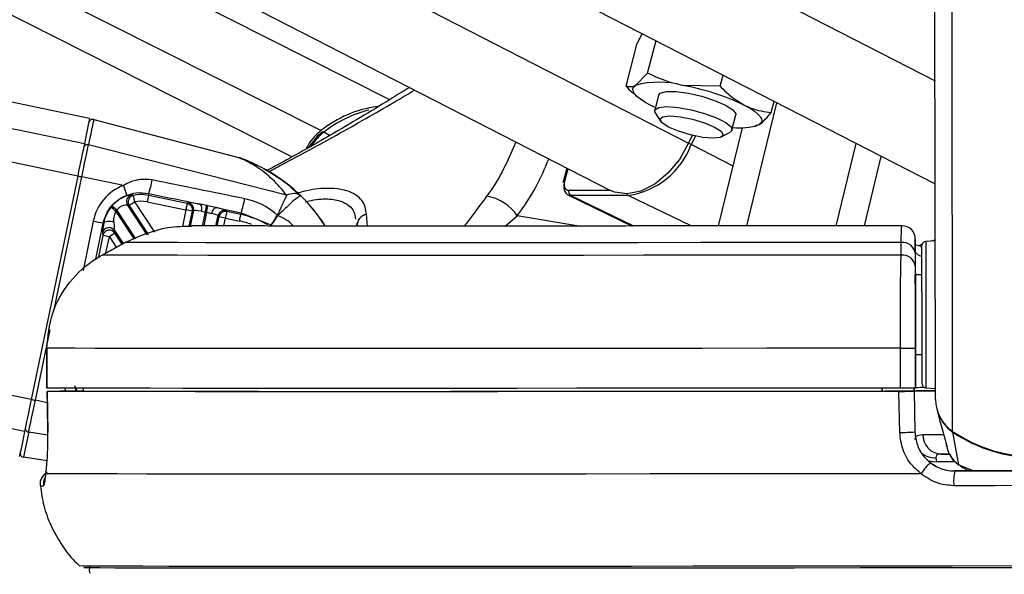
# Paper-space layout 'In-Ground Anchor' of a CAD drawing. Header units: millimetres. Extents: x 1591 to 17407, y 414 to 16227.
# Tile 15 of 67: x 6160 to 6308, y 5708 to 5791. Entities that reach past the tile are written whole.
import ezdxf

# ---------------------------------------------------------------- set-up
doc = ezdxf.new("R2010")
doc.units = ezdxf.units.MM
doc.layers.add('COMPONENT_GEOMETRY', color=7, linetype='Continuous')
doc.styles.add('SLDTEXTSTYLE1', font='TXT', dxfattribs={"width": 0.75})
doc.dimstyles.new('SLDDIMSTYLE0', dxfattribs={"dimtxt": 100, "dimasz": 6.604, "dimexe": 0, "dimexo": 0.0625, "dimgap": 25, "dimtad": 0, "dimtih": 1, "dimtoh": 1, "dimdec": 0, "dimlfac": 0.5, "dimrnd": 1e-09, "dimzin": 12, "dimdsep": 46, "dimtxsty": 'SLDTEXTSTYLE1', "dimsah": 1, "dimcen": 0.09, "dimadec": 0, "dimazin": 3, "dimtfac": 1, "dimtdec": 0, "dimtofl": 0, "dimtmove": 0, "dimatfit": 3, "dimfxl": 1, "dimfrac": 2, "dimtolj": 1, "dimtzin": 12, "dimarcsym": 0})

# ---------------------------------------------------------------- blocks, each defined once
blk = doc.blocks.new('_D_17')
at = {"layer": 'COMPONENT_GEOMETRY', "color": 7, "ltscale": 2}
for p, q in [((8881.73, 5900.55), (9410.21, 5900.55)), ((9403.86, 5900.55), (9403.86, 3746.68)), ((9403.86, 1434.05), (9403.86, 3587.93)), ((3768.31, 1434.05), (9410.21, 1434.05))]:
    blk.add_line(p, q, dxfattribs=at)
for points in [[(9403.86, 5900.55), (9402.84, 5893.95), (9404.88, 5893.95)], [(9403.86, 1434.05), (9404.88, 1440.65), (9402.84, 1440.65)]]:
    blk.add_solid(points, dxfattribs=at)
at = {"layer": 'COMPONENT_GEOMETRY', "color": 7, "ltscale": 2, "insert": (9256.08, 3716.83), "char_height": 100, "attachment_point": 1, "style": 'SLDTEXTSTYLE1'}
blk.add_mtext('2233', dxfattribs=at)

psp = doc.layouts.new('In-Ground Anchor')

# ---------------------------------------------------------------- linework, layer by layer
at = {"color": 8, "linetype": 'Continuous', "lineweight": 25, "ltscale": 2}
for p, q in [((6160.56, 5729.38), (5336.75, 5900.55)), ((6161.56, 5734.2), (5360.94, 5900.55)), ((6168.55, 5767.83), (5529.79, 5900.55)), ((6169.55, 5772.66), (5554.01, 5900.55)), ((6200.77, 5770.71), (5943.54, 5900.55)), ((6205.13, 5774.66), (5955.72, 5900.55)), ((6011.77, 5900.55), (6260.41, 5772.78)), ((6067.14, 5900.55), (6297.48, 5782.18)), ((6300.13, 5729.38), (6299.94, 5869.29)), ((6206.44, 5773.93), (6205.56, 5774.42)), ((6267.12, 5769.32), (6260.81, 5772.57)), ((6242.24, 5768.92), (6241.74, 5767.01)), ((6164.96, 5747.46), (6169.17, 5767.71)), ((6202.11, 5764.86), (6201.84, 5765.07)), ((6242.4, 5765.69), (6248.52, 5765.69)), ((6252.16, 5760.3), (6242.66, 5764.92)), ((6260.82, 5760.31), (6251.34, 5764.92)), ((6176.3, 5763.39), (6179.15, 5759.03)), ((6180.13, 5759.37), (6177.13, 5763.94)), ((6177.07, 5758.31), (6174.32, 5762.51)), ((6174.45, 5762.65), (6177.25, 5758.37)), ((6184.81, 5762.73), (6184.29, 5760.21)), ((6185.32, 5760.28), (6185.79, 5762.53)), ((6187.32, 5760.33), (6187.75, 5762.41)), ((6187.93, 5762.38), (6187.51, 5760.33)), ((6212.15, 5760.3), (6211.99, 5762.08)), ((6232.82, 5760.3), (6234.64, 5761.85)), ((6243.89, 5760.3), (6234.64, 5761.85)), ((6170.89, 5761.04), (6169.35, 5753.62)), ((6171.25, 5755.33), (6172.38, 5760.73)), ((6189.78, 5761.7), (6189.49, 5760.32)), ((6190.51, 5760.32), (6190.76, 5761.49)), ((6172.33, 5758.89), (6171.65, 5755.59)), ((6175.23, 5757.59), (6174.14, 5759.24)), ((6172.8, 5756.26), (6173.31, 5758.69)), ((6173.31, 5758.69), (6174.35, 5757.1)), ((6295.26, 5757.39), (6294.95, 5757.27)), ((6162.18, 5734.07), (6164.38, 5744.67)), ((6168.08, 5736.31), (6168.45, 5735.42)), ((6169.38, 5735.79), (6169.32, 5735.89)), ((6163.97, 5733.7), (6162.18, 5734.07)), ((6164.05, 5728.81), (6161.18, 5729.28)), ((6300.47, 5724.82), (6297.69, 5724.82)), ((6301.07, 5724.33), (6303.31, 5723.43)), ((6301.74, 5724), (6301.07, 5724.33))]:
    psp.add_line(p, q, dxfattribs=at)
at = {"color": 7, "linetype": 'Continuous', "lineweight": 25, "ltscale": 2}
for p, q in [((6170.34, 5776.49), (5573.27, 5900.55)), ((6215.47, 5779.32), (5975.3, 5900.55)), ((5986.1, 5900.55), (6248.56, 5765.68)), ((6036.9, 5900.55), (6297.5, 5766.63)), ((6297.55, 5734.2), (6297.34, 5885.01)), ((6253.43, 5789.28), (6252.7, 5787.85)), ((6251.02, 5781.33), (6252.7, 5787.85)), ((6254.26, 5783.3), (6255.52, 5788.21)), ((6254.26, 5783.3), (6252.43, 5781.47)), ((6265.17, 5781.33), (6265.6, 5783.02)), ((6265.17, 5781.33), (6259.5, 5781.47)), ((6252.16, 5780.24), (6252.72, 5779.75)), ((6255.91, 5780.01), (6255.32, 5777.73)), ((6255.42, 5778.14), (6254.65, 5778.51)), ((6269.18, 5760.32), (6273.69, 5778.87)), ((6272.84, 5777.38), (6273.28, 5779.08)), ((6255.41, 5777.34), (6256.2, 5776.09)), ((6266.94, 5774.75), (6267.53, 5777.02)), ((6170.95, 5776.33), (6192.73, 5770.61)), ((6270.2, 5775.26), (6270.51, 5775.33)), ((6270.48, 5775.5), (6271.01, 5775.56)), ((6260.97, 5773.92), (6260.41, 5772.78)), ((6261.44, 5773.85), (6260.81, 5772.57)), ((6264.93, 5760.31), (6268.53, 5775.1)), ((6265.38, 5773.73), (6266.67, 5774.44)), ((6199.96, 5764.96), (6170.16, 5772.5)), ((6282.61, 5760.33), (6285.63, 5772.73)), ((6286.86, 5760.33), (6289.4, 5770.79)), ((6168.55, 5767.83), (6161.56, 5734.2)), ((6242.09, 5769), (6241.56, 5766.95)), ((6175.42, 5766.41), (6169.17, 5767.71)), ((6179.24, 5765.21), (6179.17, 5764.92)), ((6185.01, 5763.71), (6179.17, 5764.92)), ((6242.24, 5765.01), (6251.93, 5760.3)), ((6251.34, 5764.92), (6242.66, 5764.92)), ((6179.01, 5758.98), (6176.05, 5763.48)), ((6176.05, 5763.48), (6176.3, 5763.39)), ((6178.97, 5763.94), (6184.81, 5762.73)), ((6185.19, 5763.82), (6185.01, 5763.71)), ((6187.95, 5763.38), (6187.02, 5763.57)), ((6185.96, 5762.64), (6185.47, 5760.29)), ((6185.79, 5762.53), (6185.96, 5762.64)), ((6187.15, 5762.52), (6187.75, 5762.41)), ((6189.34, 5760.32), (6189.66, 5761.87)), ((6189.37, 5763.07), (6193.13, 5762.28)), ((6189.66, 5761.87), (6189.78, 5761.7)), ((6190.96, 5762.47), (6190.84, 5762.64)), ((6193.07, 5762.03), (6190.96, 5762.47)), ((6193.13, 5762.28), (6193.07, 5762.03)), ((6193.13, 5762.28), (6197.61, 5760.48)), ((6198.65, 5761.87), (6198.64, 5761.87)), ((6198.65, 5761.87), (6198.65, 5761.87)), ((6172.38, 5760.73), (6172.45, 5760.72)), ((6190.76, 5761.49), (6192.87, 5761.05)), ((6210.48, 5760.66), (6210.55, 5760.33)), ((6172.26, 5759.27), (6172.33, 5758.89)), ((6174.07, 5759.61), (6175.36, 5757.66)), ((6174.14, 5759.24), (6174.07, 5759.61)), ((6175.67, 5757.83), (6172.21, 5755.93)), ((6172.21, 5755.92), (6175.67, 5757.82)), ((6175.67, 5757.82), (6175.67, 5757.83)), ((6292.38, 5755.92), (6292.38, 5757.82)), ((6294.52, 5758.13), (6294.52, 5758.11)), ((6294.52, 5756.55), (6294.52, 5758.13)), ((6294.52, 5757.97), (6294.52, 5756.08)), ((6295.31, 5757.25), (6294.57, 5757.47)), ((6295.55, 5757.55), (6295.2, 5757.43)), ((6297.52, 5758.05), (6296.08, 5757.98)), ((6297.55, 5758.23), (6296.95, 5758.02)), ((6172.21, 5755.92), (6172.21, 5755.93)), ((6294.52, 5756.55), (6294.52, 5752.94)), ((6294.52, 5756.08), (6294.52, 5754.18)), ((6295.52, 5752.95), (6294.52, 5752.94)), ((6294.52, 5752.94), (6294.52, 5752.94)), ((6294.55, 5735.94), (6294.53, 5747.04)), ((6163.9, 5741.91), (6163.9, 5735.91)), ((6163.91, 5741.91), (6163.9, 5741.91)), ((6163.92, 5735.91), (6163.91, 5741.91)), ((6292.28, 5735.91), (6292.27, 5741.91)), ((6294.54, 5741.92), (6294.55, 5735.92)), ((6294.54, 5740.94), (6295.54, 5740.95)), ((6294.54, 5740.94), (6294.55, 5735.95)), ((6294.54, 5740.94), (6294.55, 5735.96)), ((6163.9, 5735.91), (6163.92, 5735.91)), ((6163.94, 5735.41), (6164.04, 5729.24)), ((6163.95, 5735.41), (6163.96, 5735.41)), ((6169.39, 5735.42), (6165.93, 5735.42)), ((6168.1, 5735.42), (6169.39, 5735.42)), ((6169.38, 5735.92), (6169.39, 5735.41)), ((6289.55, 5735.92), (6289.55, 5735.42)), ((6289.55, 5735.42), (6289.55, 5735.91)), ((6294.34, 5735.44), (6289.96, 5735.43)), ((6289.96, 5735.42), (6289.96, 5735.43)), ((6289.96, 5735.43), (6289.96, 5735.42)), ((6294.33, 5735.92), (6294.34, 5735.44)), ((6294.34, 5735.45), (6294.33, 5735.92)), ((6294.34, 5735.45), (6294.34, 5735.46)), ((6294.34, 5735.46), (6294.45, 5729.31)), ((6294.34, 5735.44), (6294.34, 5735.42)), ((6294.34, 5735.42), (6294.45, 5729.31)), ((6294.55, 5735.96), (6294.55, 5735.95)), ((6294.55, 5735.94), (6294.55, 5735.92)), ((6296.11, 5735.92), (6297.55, 5735.84)), ((6297.78, 5732.6), (6298.22, 5730.93)), ((6298.23, 5730.93), (6298.41, 5730.28)), ((6164.05, 5729.24), (6164.04, 5729.24)), ((6294.45, 5729.31), (6294.45, 5729.32)), ((6301.07, 5724.33), (6300.14, 5729.28)), ((6299.13, 5727.63), (6299.15, 5727.56)), ((6299.21, 5727.24), (6299.31, 5726.86)), ((6163.94, 5724.94), (6160.39, 5725.49)), ((6297.62, 5725.41), (6297.69, 5724.82)), ((6298.37, 5725.97), (6299.69, 5725.98)), ((6163.77, 5723.02), (6163.77, 5723.34)), ((6300.46, 5723.43), (6300.46, 5723.43)), ((6301.29, 5724.22), (6301.7, 5723.92))]:
    psp.add_line(p, q, dxfattribs=at)
at = {"color": 7, "linetype": 'Continuous', "lineweight": 25, "ltscale": 2, "flags": 128}
for points in [[(6254.65, 5778.51), (6253.84, 5778.96), (6253.17, 5779.4), (6252.64, 5779.82), (6252.27, 5780.22), (6252.06, 5780.59), (6252.02, 5780.93), (6252.14, 5781.22), (6252.43, 5781.47)], [(6255.91, 5780.01), (6256.14, 5780.29), (6257.05, 5780.53), (6258.53, 5780.53), (6260.38, 5780.29), (6262.4, 5779.83), (6264.34, 5779.22), (6265.96, 5778.51), (6267.07, 5777.81), (6267.53, 5777.2), (6267.53, 5777.02)], [(6255.41, 5777.34), (6255.35, 5777.81), (6255.93, 5778.16), (6257.14, 5778.29)], [(6257.14, 5778.29), (6258.84, 5778.16), (6260.8, 5777.81), (6262.81, 5777.26), (6264.62, 5776.6), (6266, 5775.88), (6266.8, 5775.21), (6266.91, 5774.67), (6266.67, 5774.44)], [(6268.79, 5778.51), (6269.59, 5778.07), (6270.27, 5777.63), (6270.79, 5777.21), (6271.16, 5776.81), (6271.37, 5776.44), (6271.42, 5776.1), (6271.29, 5775.8), (6271.01, 5775.56)], [(6257.61, 5776.87), (6259.18, 5776.74), (6261.01, 5776.38), (6262.82, 5775.84), (6264.32, 5775.2), (6265.3, 5774.56), (6265.61, 5774.02), (6265.19, 5773.65), (6264.11, 5773.53), (6262.54, 5773.65), (6260.72, 5774.02), (6258.91, 5774.56), (6257.41, 5775.2), (6256.43, 5775.84), (6256.12, 5776.38), (6256.54, 5776.74), (6257.61, 5776.87)], [(6170.34, 5776.49), (6170.34, 5776.49), (6170.29, 5776.24), (6170.14, 5775.51), (6169.89, 5774.3), (6169.55, 5772.66)], [(6170.95, 5776.33), (6170.94, 5776.27), (6170.9, 5776.08), (6170.84, 5775.78), (6170.75, 5775.35), (6170.64, 5774.8), (6170.5, 5774.15), (6170.34, 5773.38), (6170.16, 5772.5)], [(6169.55, 5772.66), (6169.46, 5772.22), (6169.35, 5771.72), (6169.24, 5771.16), (6169.11, 5770.55), (6168.98, 5769.91), (6168.84, 5769.23), (6168.69, 5768.54), (6168.55, 5767.83)], [(6169.17, 5767.71), (6169.31, 5768.41), (6169.45, 5769.1), (6169.59, 5769.77), (6169.73, 5770.41), (6169.85, 5771.01), (6169.97, 5771.57), (6170.07, 5772.07), (6170.16, 5772.5)], [(6260.41, 5772.78), (6259.03, 5770.34), (6257.3, 5768.24), (6255.32, 5766.6), (6253.24, 5765.54), (6251.18, 5765.13), (6249.27, 5765.38), (6248.56, 5765.68)], [(6241.72, 5766.81), (6241.65, 5766.85), (6241.6, 5766.88), (6241.57, 5766.92), (6241.56, 5766.95), (6241.56, 5766.95)], [(6177.13, 5763.94), (6177.09, 5764.12), (6177.05, 5764.3), (6177.02, 5764.47), (6176.99, 5764.61), (6176.96, 5764.73), (6176.94, 5764.83), (6176.93, 5764.89), (6176.92, 5764.91)], [(6185.01, 5763.71), (6185.01, 5763.68), (6184.99, 5763.62), (6184.97, 5763.52), (6184.95, 5763.4), (6184.92, 5763.26), (6184.88, 5763.09), (6184.85, 5762.91), (6184.81, 5762.73)], [(6187.75, 5762.41), (6187.79, 5762.59), (6187.82, 5762.76), (6187.86, 5762.92), (6187.88, 5763.06), (6187.91, 5763.18), (6187.93, 5763.28), (6187.94, 5763.34), (6187.95, 5763.38)], [(6187.93, 5762.38), (6187.97, 5762.55), (6188, 5762.72), (6188.04, 5762.88), (6188.06, 5763.02), (6188.09, 5763.14), (6188.11, 5763.24), (6188.12, 5763.31), (6188.13, 5763.35)], [(6188.72, 5762.19), (6188.77, 5762.37), (6188.84, 5762.54), (6188.91, 5762.7), (6189, 5762.83), (6189.09, 5762.94), (6189.18, 5763.02), (6189.28, 5763.06), (6189.37, 5763.07)], [(6190.96, 5762.47), (6190.95, 5762.44), (6190.94, 5762.38), (6190.92, 5762.29), (6190.9, 5762.17), (6190.87, 5762.02), (6190.83, 5761.86), (6190.79, 5761.68), (6190.76, 5761.49)], [(6192.87, 5761.05), (6192.91, 5761.24), (6192.95, 5761.42), (6192.98, 5761.58), (6193.01, 5761.73), (6193.04, 5761.85), (6193.06, 5761.94), (6193.07, 5762), (6193.07, 5762.03)], [(6172.45, 5760.72), (6172.52, 5760.83), (6172.65, 5760.93), (6172.82, 5761), (6173.03, 5761.04), (6173.27, 5761.05), (6173.52, 5761.02), (6173.76, 5760.96), (6173.98, 5760.88)], [(6292.38, 5757.82), (6282.15, 5757.81), (6272.1, 5757.8), (6262.27, 5757.8), (6252.73, 5757.79), (6243.53, 5757.78), (6234.71, 5757.78), (6226.34, 5757.77), (6218.45, 5757.77), (6211.1, 5757.77), (6204.32, 5757.77), (6198.15, 5757.78), (6192.63, 5757.78), (6187.78, 5757.79), (6183.64, 5757.8), (6180.23, 5757.8), (6177.57, 5757.81), (6175.67, 5757.82)], [(6295.53, 5749.07), (6295.52, 5751.64), (6295.52, 5753.89), (6295.52, 5755.67), (6295.52, 5756.85), (6295.52, 5757.36), (6295.52, 5757.38)], [(6292.38, 5755.92), (6282.42, 5755.91), (6272.61, 5755.9), (6263.01, 5755.89), (6253.65, 5755.89), (6244.6, 5755.88), (6235.89, 5755.88), (6227.58, 5755.87), (6219.7, 5755.87), (6212.29, 5755.87), (6205.39, 5755.87), (6199.04, 5755.87), (6193.27, 5755.88), (6188.1, 5755.88), (6183.57, 5755.89), (6179.7, 5755.89), (6176.5, 5755.9), (6174, 5755.91), (6172.21, 5755.92)], [(6294.53, 5747.04), (6294.53, 5748.2), (6294.53, 5749.31), (6294.53, 5750.33), (6294.53, 5751.22), (6294.52, 5751.95), (6294.52, 5752.49), (6294.52, 5752.83), (6294.52, 5752.94)], [(6295.52, 5752.95), (6295.52, 5753.27), (6295.52, 5753.55)], [(6295.54, 5736.52), (6295.54, 5736.73), (6295.54, 5737.63), (6295.54, 5739.16), (6295.54, 5741.23), (6295.54, 5743.68), (6295.53, 5746.35), (6295.53, 5749.07)], [(6292.27, 5741.91), (6282.16, 5741.9), (6272.19, 5741.89), (6262.41, 5741.88), (6252.86, 5741.88), (6243.59, 5741.87), (6234.65, 5741.86), (6226.07, 5741.86), (6217.89, 5741.86), (6210.16, 5741.86), (6202.91, 5741.86), (6196.17, 5741.86), (6189.97, 5741.86), (6184.34, 5741.86), (6179.32, 5741.87), (6174.92, 5741.88), (6171.16, 5741.88), (6168.07, 5741.89), (6165.65, 5741.9), (6163.91, 5741.91)], [(6295.54, 5740.35), (6295.54, 5740.49), (6295.54, 5740.95)], [(6292.28, 5735.91), (6282.16, 5735.9), (6272.2, 5735.89), (6262.41, 5735.88), (6252.87, 5735.88), (6243.6, 5735.87), (6234.66, 5735.86), (6226.08, 5735.86), (6217.9, 5735.86), (6210.17, 5735.86), (6202.91, 5735.86), (6196.17, 5735.86), (6189.98, 5735.86), (6184.35, 5735.86), (6179.33, 5735.87), (6174.93, 5735.88), (6171.17, 5735.88), (6168.07, 5735.89), (6165.65, 5735.9), (6163.92, 5735.91)], [(6164.05, 5729.24), (6163.99, 5733.24), (6163.95, 5735.41)], [(6292.06, 5735.41), (6281.42, 5735.4), (6270.94, 5735.39), (6260.67, 5735.38), (6250.68, 5735.37), (6241, 5735.37), (6231.7, 5735.36), (6222.81, 5735.36), (6214.39, 5735.36), (6206.48, 5735.36), (6199.12, 5735.36), (6192.35, 5735.36), (6186.2, 5735.36), (6180.71, 5735.37), (6175.9, 5735.37), (6171.8, 5735.38), (6168.43, 5735.39), (6165.81, 5735.4), (6163.95, 5735.41)], [(6289.96, 5735.42), (6279.9, 5735.41), (6270.01, 5735.4), (6260.33, 5735.39), (6250.9, 5735.38), (6241.78, 5735.37), (6233, 5735.37), (6224.61, 5735.37), (6216.65, 5735.36), (6209.17, 5735.36), (6202.19, 5735.36), (6195.75, 5735.37), (6189.88, 5735.37), (6184.62, 5735.37), (6179.98, 5735.38), (6175.99, 5735.39), (6172.67, 5735.4), (6170.04, 5735.41), (6168.1, 5735.42)], [(6292.18, 5729.24), (6292.1, 5733.24), (6292.06, 5735.41)], [(6294.34, 5735.48), (6295.13, 5735.48), (6297.58, 5735.49)], [(6161.56, 5734.2), (6161.41, 5733.5), (6161.27, 5732.8), (6161.13, 5732.13), (6160.99, 5731.48), (6160.87, 5730.88), (6160.75, 5730.32), (6160.65, 5729.82), (6160.56, 5729.38)], [(6161.18, 5729.28), (6161.27, 5729.72), (6161.37, 5730.21), (6161.49, 5730.77), (6161.62, 5731.37), (6161.75, 5732.01), (6161.89, 5732.68), (6162.03, 5733.37), (6162.18, 5734.07)], [(6160.56, 5729.38), (6160.22, 5727.75), (6159.97, 5726.55), (6159.81, 5725.82), (6159.76, 5725.58)], [(6161.18, 5729.28), (6161, 5728.41), (6160.84, 5727.65), (6160.7, 5726.99), (6160.59, 5726.45), (6160.5, 5726.03), (6160.44, 5725.73), (6160.4, 5725.54), (6160.39, 5725.49)], [(6299.59, 5725.98), (6299.03, 5725.98), (6298.37, 5725.97)], [(6300.46, 5723.43), (6303.48, 5723.43), (6306.51, 5723.43), (6309.53, 5723.44), (6312.56, 5723.44), (6315.59, 5723.45), (6318.62, 5723.45), (6321.64, 5723.45), (6324.67, 5723.46)], [(6324.67, 5723.46), (6321.64, 5723.46), (6318.62, 5723.45), (6315.59, 5723.45), (6312.56, 5723.44), (6309.53, 5723.44), (6306.51, 5723.44), (6303.48, 5723.43), (6300.46, 5723.43)], [(6295.38, 5723.02), (6284.93, 5723.01), (6274.62, 5722.99), (6264.5, 5722.99), (6254.62, 5722.98), (6245.02, 5722.97), (6235.76, 5722.96), (6226.88, 5722.96), (6218.43, 5722.96), (6210.45, 5722.96), (6202.98, 5722.96), (6196.05, 5722.96), (6189.7, 5722.96), (6183.97, 5722.96), (6178.87, 5722.97), (6174.44, 5722.98), (6170.7, 5722.99), (6167.66, 5722.99), (6165.35, 5723.01), (6163.77, 5723.02)], [(6324.83, 5721.24), (6321.77, 5721.24), (6318.7, 5721.23), (6315.64, 5721.23), (6312.57, 5721.22), (6309.5, 5721.22), (6306.43, 5721.21), (6303.36, 5721.21), (6300.3, 5721.21)], [(6310.07, 5709.13), (6300.05, 5709.12), (6290.09, 5709.11), (6280.23, 5709.1), (6270.54, 5709.09), (6261.05, 5709.08), (6251.81, 5709.07), (6242.86, 5709.06), (6234.26, 5709.06), (6226.04, 5709.06), (6218.24, 5709.05), (6210.89, 5709.05), (6204.05, 5709.05), (6197.73, 5709.06), (6191.97, 5709.06), (6186.8, 5709.06), (6182.25, 5709.07), (6178.33, 5709.08), (6175.06, 5709.09), (6172.46, 5709.1), (6170.54, 5709.11), (6169.32, 5709.12), (6168.8, 5709.13), (6168.77, 5709.13)], [(6316.37, 5708.85), (6306.27, 5708.84), (6296.2, 5708.83), (6286.21, 5708.82), (6276.36, 5708.81), (6266.68, 5708.8), (6257.23, 5708.79), (6248.06, 5708.78), (6239.21, 5708.78), (6230.73, 5708.77), (6222.65, 5708.77), (6215.02, 5708.77), (6207.88, 5708.77), (6201.26, 5708.77), (6195.2, 5708.77), (6189.71, 5708.78), (6184.84, 5708.78), (6180.61, 5708.79), (6177.04, 5708.8), (6174.14, 5708.81), (6171.93, 5708.82), (6170.42, 5708.83), (6169.61, 5708.84), (6169.48, 5708.85)]]:
    psp.add_lwpolyline(points, dxfattribs=at)
at = {"color": 8, "linetype": 'Continuous', "lineweight": 25, "ltscale": 2, "flags": 128}
for points in [[(6241.56, 5766.95), (6241.58, 5766.98), (6241.61, 5766.99), (6241.67, 5767.01), (6241.74, 5767.01)], [(6296.08, 5757.98), (6296.08, 5757.96), (6296.09, 5757.42), (6296.09, 5756.17), (6296.09, 5754.29), (6296.09, 5751.91), (6296.1, 5749.19)], [(6295.31, 5757.24), (6295.5, 5757.18), (6295.52, 5757.17)], [(6296.1, 5749.19), (6296.1, 5746.32), (6296.1, 5743.49), (6296.11, 5740.9), (6296.11, 5738.72), (6296.11, 5737.1), (6296.11, 5736.15), (6296.11, 5735.92)], [(6300.16, 5729.36), (6300.15, 5729.31), (6300.14, 5729.28)], [(6295.66, 5728.92), (6296.55, 5728.92), (6297.65, 5728.93), (6298.76, 5728.93)], [(6296.59, 5724.93), (6297.09, 5724.83), (6297.69, 5724.82)]]:
    psp.add_lwpolyline(points, dxfattribs=at)
at = {"color": 7, "linetype": 'Continuous', "lineweight": 25, "ltscale": 4}
for centre, radius, start, end in [((6255.96, 5768.89), 13.07, 74.3071, 105.6929), ((6253.48, 5746.51), 35.47, 64.4418, 80.2399), ((6215.87, 5761.3), 17.14, 97.6326, 128.7906), ((6216.9, 5759.92), 18.41, 104.3215, 128.0253), ((6170.8, 5775.75), 0.6, 75.2592, 168.2714), ((6268.21, 5783.33), 8.26, 261.9147, 289.8086), ((6210.12, 5768.25), 8.12, 127.902, 152.3606), ((6205.41, 5774.23), 0.242, 51.6829, 116.2179), ((6169.98, 5771.97), 0.561, 70.6054, 161.6699), ((6249.68, 5776.66), 11.86, 278.0362, 339.8278), ((6191.46, 5765.77), 5, 70.0641, 75.267), ((6191.33, 5875.3), 109.85, 258.0289, 258.3583), ((6166.23, 5762.41), 10.02, 14.6438, 23.5209), ((6168.41, 5768.99), 11.46, 340.7112, 351.2133), ((6176.89, 5764.03), 1, 104.9506, 212.9868), ((6177.14, 5763.93), 1, 102.2902, 212.9666), ((6178.06, 5759.56), 5.47, 78.2583, 101.9966), ((6660.4, 5664.29), 491.63, 168.1889, 168.3052), ((6229.13, 5758.28), 6.56, 32.9376, 82.0316), ((6243.04, 5765.48), 0.681, 161.8926, 235.4468), ((6178.2, 5759.44), 5.94, 139.4274, 141.6729), ((6018.8, 5581.6), 238.76, 49.315, 49.5545), ((6290.37, 5590.78), 206.9, 123.1831, 123.4598), ((6178.06, 5759.56), 4.47, 78.262, 101.9978), ((6184.81, 5762.73), 1, 348.444, 78.0809), ((6184.98, 5762.84), 1, 348.437, 78.0875), ((6186.13, 5762.93), 1.1, 338.4221, 35.8992), ((6181.92, 5766.19), 11.87, 340.755, 351.379), ((6031.69, 5582.35), 229.78, 51.6314, 51.8802), ((6178.3, 5759.36), 5.07, 139.4519, 141.6259), ((6143.41, 5562.3), 204.66, 78.0499, 78.3296), ((6190.64, 5761.66), 1, 78.4432, 168.0775), ((6190.76, 5761.49), 1, 78.4348, 168.0935), ((6190.33, 5748.84), 13.48, 59.66, 78.2596), ((6212.35, 5760.32), 1.8, 101.7481, 179.7448), ((6235.64, 6070.96), 316.61, 258.1991, 258.473), ((6144.89, 5541.79), 224.44, 78.2092, 78.4641), ((6292.52, 5758.34), 2, 0.0366, 90.299), ((6173.24, 5759.06), 1, 33.8734, 167.6479), ((6173.31, 5758.68), 1, 33.8826, 167.646), ((6124.27, 5523.57), 240.18, 78.2176, 78.4557), ((6306.36, 5556.28), 242.22, 123.0821, 123.3182), ((6292.62, 5755.93), 1.91, 4.4258, 97.2548), ((6296.12, 5757.38), 0.6, 93.077, 180.077), ((6292.62, 5754.03), 1.91, 4.4207, 97.1687), ((6292.32, 6173.37), 431.46, 269.9937, 270.2952), ((6292.35, 6158.52), 422.6, 269.9905, 270.2983), ((6297.82, 5345.43), 390.05, 90.0358, 90.512), ((6296.09, 5610.51), 125.46, 90.089, 90.7032), ((6296.14, 5736.52), 0.6, 180.077, 267.077), ((6303.39, 5734.23), 5.84, 180.2655, 236.039), ((6303.42, 5734.12), 5.84, 195.1159, 235.9364), ((6161.22, 5729.84), 0.561, 174.7716, 265.8744), ((6292.13, 5765.03), 35.8, 270.0836, 273.7219), ((6312.53, 5747.7), 22.12, 235.8926, 304.2612), ((6312.51, 5747.52), 22.04, 235.8655, 270.1251), ((6298.52, 5728.83), 2.86, 178.1725, 266.9513), ((6160.48, 5726.08), 0.6, 171.5618, 261.2547), ((6301.37, 5719.19), 7.11, 129.7812, 147.3805), ((6307.44, 5721.81), 7.16, 166.9423, 184.8169)]:
    psp.add_arc(centre, radius, start, end, dxfattribs=at)
at = {"color": 8, "linetype": 'Continuous', "lineweight": 25, "ltscale": 4}
for centre, radius, start, end in [((6210.31, 5768.25), 7.78, 127.6177, 147.0469), ((6255.22, 5761.46), 12.44, 63.3085, 65.3749), ((6184.63, 5746.97), 25, 32.2954, 70.0606), ((6251.55, 5765.33), 0.466, 206.8121, 242.2121), ((6190.33, 5748.83), 12.49, 69.539, 78.2554), ((6193.97, 5887.63), 156.82, 258.0727, 258.3033), ((6297.46, 5728.54), 3.13, 232.2, 273.0559), ((6165.39, 5721.43), 2.01, 154.4528, 186.2748), ((6163.34, 5727.41), 6.2, 265.869, 270.5244)]:
    psp.add_arc(centre, radius, start, end, dxfattribs=at)
at = {"color": 7, "linetype": 'Continuous', "lineweight": 25, "ltscale": 4}
for centre, major_axis, ratio, start_param, end_param in [((6178.12, 5759.54), (5.88, 4.47), 0.99993, 1.295485, 2.28615), ((6242.73, 5767.01), (0.64, 1.25), 0.664507, 1.899791, 3.470588), ((6243.13, 5766.81), (0.9, 1.79), 0.665803, 1.895436, 3.466232), ((6184.63, 5746.98), (-15.94, 19.26), 0.999944, 4.59088, 4.818001), ((6184.63, 5746.96), (19.51, 15.63), 0.999943, 6.178498, 6.404518), ((6187.92, 5763.24), (2.74, -0.57), 0.051092, 1.919264, 3.088958), ((6187.72, 5762.26), (1.76, -0.37), 0.080207, 1.919263, 3.088957), ((6187.9, 5762.23), (1.76, -0.37), 0.080207, 0.052084, 1.103057), ((6188.1, 5763.2), (2.74, -0.57), 0.051092, 0.052085, 1.103058), ((6173.07, 5763.13), (0.8, 3.88), 0.036816, 2.249904, 3.053072), ((6174.05, 5762.93), (-0.04, 3.33), 0.03363, 2.234336, 3.037504)]:
    psp.add_ellipse(centre, major_axis=major_axis, ratio=ratio, start_param=start_param, end_param=end_param, dxfattribs=at)
at = {"color": 8, "linetype": 'Continuous', "lineweight": 25, "ltscale": 4}
psp.add_ellipse((6173.65, 5738), major_axis=(5.88, 4.47), ratio=0.99993, start_param=2.77927, end_param=2.847526, dxfattribs=at)
at = {"color": 7, "linetype": 'Continuous', "lineweight": 25, "ltscale": 2}
for points, knots in [([(6259.5, 5781.47), (6259.37, 5781.5), (6257.53, 5781.84), (6255.83, 5782.6), (6254.26, 5783.3)], [0, 0, 0, 0, 0.0702, 1, 1, 1, 1]), ([(6218.43, 5781.16), (6217.6, 5780.64), (6214.08, 5778.44), (6207.75, 5774.64), (6201.23, 5770.91), (6197.79, 5769.07), (6196.98, 5768.64)], [0, 0, 0, 0, 0.1309993, 0.554401, 0.8952877, 1, 1, 1, 1]), ([(6252.43, 5781.47), (6252.39, 5781.45), (6251.84, 5781.13), (6251.42, 5781.23), (6251.02, 5781.33)], [0, 0, 0, 0, 0.070185, 1, 1, 1, 1]), ([(6251.02, 5781.33), (6251.31, 5781.02), (6251.69, 5780.61), (6252.11, 5780.32), (6252.22, 5780.25)], [0, 0, 0, 0, 0.750551, 1, 1, 1, 1]), ([(6265.17, 5781.33), (6265.46, 5781.03), (6266.58, 5779.9), (6267.85, 5779.1), (6268.79, 5778.51)], [0, 0, 0, 0, 0.257563, 1, 1, 1, 1]), ([(6268.79, 5778.51), (6269.14, 5778.35), (6270.45, 5777.73), (6271.83, 5777.53), (6272.84, 5777.38)], [0, 0, 0, 0, 0.268624, 1, 1, 1, 1]), ([(6271.01, 5775.56), (6271.05, 5775.58), (6271.6, 5775.93), (6272.24, 5776.68), (6272.84, 5777.38)], [0, 0, 0, 0, 0.0701993, 1, 1, 1, 1]), ([(6170.95, 5776.32), (6170.93, 5776.33), (6170.86, 5776.36), (6170.79, 5776.35), (6170.74, 5776.34)], [0, 0, 0, 0, 0.346596, 1, 1, 1, 1]), ([(6205.31, 5774.45), (6205.06, 5774.25), (6204.52, 5773.82), (6204.1, 5773.22), (6203.87, 5772.9)], [0, 0, 0, 0, 0.465637, 1, 1, 1, 1]), ([(6203.87, 5772.9), (6203.7, 5772.72), (6203.49, 5772.5), (6203.36, 5772.22), (6203.34, 5772.17)], [0, 0, 0, 0, 0.823289, 1, 1, 1, 1]), ([(6199.96, 5764.96), (6199.27, 5765.79), (6197.87, 5767.44), (6195.51, 5769.26), (6193.59, 5770.26), (6192.78, 5770.58), (6192.74, 5770.6), (6192.73, 5770.61)], [0, 0, 0, 0, 0.290537, 0.587116, 0.890416, 0.958459, 1, 1, 1, 1]), ([(6193.16, 5770.47), (6193.18, 5770.46), (6193.24, 5770.44), (6194.37, 5770.02), (6196.6, 5768.97), (6199.61, 5767.11), (6201.32, 5765.56), (6202.11, 5764.84)], [0, 0, 0, 0, 0.0346122, 0.0965533, 0.4099107, 0.7262707, 1, 1, 1, 1]), ([(6179.74, 5767.24), (6179.11, 5767.31), (6178.28, 5767.39), (6176.81, 5767.1), (6176.02, 5766.71), (6175.42, 5766.41)], [0, 0, 0, 0, 0.417883, 0.553983, 1, 1, 1, 1]), ([(6193.66, 5764.41), (6191.31, 5764.89), (6186.67, 5765.83), (6182.03, 5766.78), (6179.74, 5767.24)], [0, 0, 0, 0, 0.5067403, 1, 1, 1, 1]), ([(6172.38, 5760.73), (6172.53, 5761.25), (6172.87, 5762.4), (6174.03, 5763.87), (6175.19, 5764.64), (6175.86, 5764.91), (6175.92, 5764.94)], [0, 0, 0, 0, 0.282748, 0.621967, 0.961539, 1, 1, 1, 1]), ([(6176.64, 5765), (6176.58, 5765), (6176.52, 5765), (6176.23, 5764.94), (6175.77, 5764.81), (6174.96, 5764.42), (6174.22, 5763.88), (6173.83, 5763.46), (6173.69, 5763.3)], [0, 0, 0, 0, 0.176829, 0.200709, 0.411194, 0.640899, 0.865869, 1, 1, 1, 1]), ([(6175.92, 5764.94), (6176.39, 5765.09), (6177.47, 5765.43), (6178.59, 5765.29), (6179.24, 5765.21)], [0, 0, 0, 0, 0.429786, 1, 1, 1, 1]), ([(6176.92, 5764.91), (6176.86, 5764.93), (6176.76, 5764.96), (6176.66, 5764.99), (6176.64, 5765)], [0, 0, 0, 0, 0.6987607, 1, 1, 1, 1]), ([(6179.24, 5765.21), (6181.73, 5764.68), (6184.32, 5764.14), (6186.92, 5763.59), (6187.02, 5763.57)], [0, 0, 0, 0, 0.961066, 1, 1, 1, 1]), ([(6199.96, 5764.96), (6199.87, 5764.76), (6199.7, 5764.35), (6199.33, 5763.54), (6198.95, 5762.72), (6198.68, 5762.17), (6198.56, 5761.93)], [0, 0, 0, 0, 0.26178, 0.541738, 0.790394, 1, 1, 1, 1]), ([(6202.11, 5764.84), (6202.02, 5764.82), (6201.85, 5764.79), (6201.1, 5764.18), (6200.32, 5763.49), (6199.56, 5762.77), (6198.99, 5762.2), (6198.65, 5761.87)], [0, 0, 0, 0, 0.260774, 0.521325, 0.669702, 0.806501, 1, 1, 1, 1]), ([(6202.11, 5764.84), (6201.96, 5764.94), (6201.69, 5765.14), (6200.98, 5765.24), (6200.35, 5765.07), (6199.96, 5764.96)], [0, 0, 0, 0, 0.296987, 0.564309, 1, 1, 1, 1]), ([(6202.11, 5764.86), (6202.1, 5764.86), (6202.09, 5764.87), (6202.08, 5764.89), (6202.07, 5764.9)], [0, 0, 0, 0, 0.555867, 1, 1, 1, 1]), ([(6174.45, 5762.65), (6174.51, 5762.75), (6174.68, 5762.99), (6174.92, 5763.18), (6175.22, 5763.36), (6175.55, 5763.48), (6175.92, 5763.51), (6176.01, 5763.49), (6176.05, 5763.48)], [0, 0, 0, 0, 0.1261142, 0.3094874, 0.3353188, 0.5597895, 0.7806322, 1, 1, 1, 1]), ([(6188.13, 5763.35), (6188.12, 5763.35), (6188.06, 5763.36), (6188, 5763.37), (6187.95, 5763.38)], [0, 0, 0, 0, 0.236864, 1, 1, 1, 1]), ([(6189.37, 5763.07), (6189.26, 5763.1), (6188.86, 5763.19), (6188.44, 5763.28), (6188.13, 5763.35)], [0, 0, 0, 0, 0.27443, 1, 1, 1, 1]), ([(6198.56, 5761.93), (6198.45, 5762.03), (6197.47, 5762.88), (6195.84, 5763.86), (6194.19, 5764.28), (6193.66, 5764.41)], [0, 0, 0, 0, 0.082265, 0.70084, 1, 1, 1, 1]), ([(6173.54, 5763.12), (6173.31, 5762.79), (6172.81, 5762.07), (6172.55, 5761.22), (6172.46, 5760.76), (6172.45, 5760.72)], [0, 0, 0, 0, 0.433559, 0.94801, 1, 1, 1, 1]), ([(6173.98, 5760.88), (6173.98, 5760.91), (6173.97, 5761.22), (6174, 5761.78), (6174.23, 5762.29), (6174.32, 5762.51)], [0, 0, 0, 0, 0.056664, 0.592178, 1, 1, 1, 1]), ([(6187.75, 5762.41), (6187.8, 5762.41), (6187.86, 5762.39), (6187.92, 5762.38), (6187.93, 5762.38)], [0, 0, 0, 0, 0.762915, 1, 1, 1, 1]), ([(6187.93, 5762.38), (6188.13, 5762.33), (6188.41, 5762.27), (6188.65, 5762.21), (6188.72, 5762.19)], [0, 0, 0, 0, 0.718797, 1, 1, 1, 1]), ([(6197.61, 5760.48), (6197.62, 5760.48), (6197.64, 5760.5), (6197.7, 5760.6), (6197.8, 5760.73), (6197.92, 5760.92), (6198.07, 5761.14), (6198.23, 5761.39), (6198.39, 5761.66), (6198.51, 5761.84), (6198.56, 5761.93)], [0, 0, 0, 0, 0.124987, 0.249992, 0.374998, 0.500004, 0.625002, 0.749988, 0.874996, 1, 1, 1, 1]), ([(6197.64, 5760.46), (6197.65, 5760.46), (6197.67, 5760.48), (6197.75, 5760.57), (6197.85, 5760.7), (6197.98, 5760.88), (6198.13, 5761.09), (6198.29, 5761.34), (6198.47, 5761.6), (6198.58, 5761.78), (6198.64, 5761.87)], [0, 0, 0, 0, 0.124791, 0.249997, 0.374534, 0.499771, 0.624528, 0.749432, 0.874622, 1, 1, 1, 1]), ([(6197.64, 5760.46), (6197.65, 5760.46), (6197.68, 5760.48), (6197.78, 5760.59), (6197.98, 5760.85), (6198.25, 5761.25), (6198.47, 5761.6), (6198.59, 5761.78), (6198.65, 5761.87)], [0, 0, 0, 0, 0.125364, 0.2509856, 0.4999955, 0.7490168, 0.8746085, 1, 1, 1, 1]), ([(6197.65, 5760.45), (6197.66, 5760.46), (6197.68, 5760.47), (6197.76, 5760.56), (6197.86, 5760.69), (6197.99, 5760.87), (6198.14, 5761.09), (6198.31, 5761.33), (6198.48, 5761.59), (6198.59, 5761.78), (6198.65, 5761.87)], [0, 0, 0, 0, 0.125004, 0.250013, 0.375017, 0.500042, 0.625031, 0.750032, 0.875013, 1, 1, 1, 1]), ([(6198.64, 5761.87), (6198.61, 5761.89), (6198.58, 5761.9), (6198.56, 5761.93), (6198.56, 5761.93)], [0, 0, 0, 0, 0.998496, 1, 1, 1, 1]), ([(6292.51, 5760.34), (6291.7, 5760.34), (6287.92, 5760.34), (6281.24, 5760.33), (6272.57, 5760.32), (6264.1, 5760.31), (6255.87, 5760.31), (6247.92, 5760.3), (6240.28, 5760.3), (6233, 5760.3), (6226.11, 5760.29), (6219.64, 5760.29), (6213.63, 5760.29), (6208.11, 5760.3), (6203.11, 5760.3), (6198.64, 5760.3), (6194.74, 5760.31), (6191.41, 5760.32), (6188.71, 5760.32), (6186.76, 5760.33), (6185.99, 5760.34), (6185.68, 5760.34)], [0, 0, 0, 0, 0.0152244, 0.070933, 0.1266492, 0.1823645, 0.238079, 0.2937922, 0.3495034, 0.4052121, 0.4609176, 0.5166188, 0.5723138, 0.6280005, 0.6836744, 0.7393293, 0.7949533, 0.8505242, 0.9059944, 0.9612496, 1, 1, 1, 1]), ([(6197.61, 5760.48), (6197.61, 5760.47), (6197.62, 5760.47), (6197.63, 5760.47), (6197.64, 5760.46), (6197.64, 5760.46)], [0, 0, 0, 0, 0.279293, 0.557091, 1, 1, 1, 1]), ([(6197.64, 5760.46), (6197.64, 5760.46), (6197.64, 5760.46), (6197.64, 5760.46), (6197.65, 5760.45), (6197.65, 5760.45)], [0, 0, 0, 0, 0.222448, 0.489545, 1, 1, 1, 1]), ([(6175.67, 5757.82), (6177.78, 5758.77), (6181, 5760.2), (6184.48, 5760.27), (6185.68, 5760.3)], [0, 0, 0, 0, 0.657427, 1, 1, 1, 1]), ([(6163.91, 5741.91), (6164.09, 5743.7), (6164.43, 5747.27), (6167.17, 5752.03), (6170.09, 5754.7), (6171.92, 5755.76), (6172.21, 5755.92)], [0, 0, 0, 0, 0.31366, 0.627146, 0.941611, 1, 1, 1, 1]), ([(6292.27, 5741.91), (6292.27, 5743.7), (6292.27, 5747.27), (6292.3, 5752.03), (6292.35, 5754.7), (6292.38, 5755.76), (6292.38, 5755.92)], [0, 0, 0, 0, 0.31366, 0.627146, 0.941611, 1, 1, 1, 1]), ([(6294.52, 5754.18), (6294.52, 5754.03), (6294.52, 5753.11), (6294.53, 5750.77), (6294.53, 5746.61), (6294.54, 5743.48), (6294.54, 5741.92)], [0, 0, 0, 0, 0.058442, 0.373084, 0.686526, 1, 1, 1, 1]), ([(6163.97, 5735.41), (6164.04, 5735.41), (6164.17, 5735.42), (6164.63, 5735.42), (6165.23, 5735.42), (6165.69, 5735.42), (6165.93, 5735.42)], [0, 0, 0, 0, 0.246215, 0.492443, 0.73865, 1, 1, 1, 1]), ([(6292.06, 5735.41), (6292.29, 5735.41), (6292.74, 5735.41), (6293.38, 5735.42), (6293.9, 5735.42), (6294.26, 5735.42), (6294.31, 5735.42), (6294.34, 5735.42)], [0, 0, 0, 0, 0.197541, 0.395119, 0.592706, 0.790277, 1, 1, 1, 1]), ([(6163.77, 5723.02), (6163.82, 5723.43), (6163.93, 5724.42), (6164.06, 5726.57), (6164.06, 5728.35), (6164.05, 5729.24)], [0, 0, 0, 0, 0.260352, 0.630683, 1, 1, 1, 1]), ([(6295.38, 5723.02), (6294.91, 5723.43), (6293.76, 5724.42), (6292.5, 5726.57), (6292.29, 5728.35), (6292.18, 5729.24)], [0, 0, 0, 0, 0.260352, 0.630683, 1, 1, 1, 1]), ([(6294.45, 5729.32), (6294.53, 5728.65), (6294.69, 5727.31), (6295.74, 5725.54), (6297.27, 5724.21), (6298.94, 5723.52), (6300.04, 5723.45), (6300.46, 5723.43)], [0, 0, 0, 0, 0.215283, 0.430554, 0.64649, 0.863797, 1, 1, 1, 1]), ([(6294.45, 5729.31), (6294.53, 5728.65), (6294.69, 5727.31), (6295.62, 5725.7), (6296.47, 5724.96), (6296.82, 5724.65)], [0, 0, 0, 0, 0.370005, 0.740329, 1, 1, 1, 1]), ([(6298.41, 5730.28), (6298.54, 5729.8), (6298.81, 5728.83), (6299.08, 5727.84), (6299.23, 5727.34)], [0, 0, 0, 0, 0.493256, 1, 1, 1, 1]), ([(6294.47, 5728.14), (6294.5, 5728.34), (6294.58, 5728.8), (6295.26, 5728.88), (6295.66, 5728.92)], [0, 0, 0, 0, 0.416463, 1, 1, 1, 1]), ([(6298.37, 5725.97), (6298.14, 5725.95), (6297.86, 5725.93), (6297.63, 5725.73), (6297.63, 5725.55), (6297.62, 5725.41)], [0, 0, 0, 0, 0.477778, 0.58378, 1, 1, 1, 1]), ([(6299.76, 5725.84), (6299.8, 5725.75), (6299.95, 5725.37), (6300.29, 5724.95), (6300.62, 5724.71), (6300.71, 5724.65)], [0, 0, 0, 0, 0.189684, 0.795669, 1, 1, 1, 1]), ([(6163.77, 5723.34), (6163.76, 5723.26), (6163.71, 5722.82), (6163.66, 5722.43), (6163.6, 5722.18), (6163.61, 5722.22), (6163.61, 5722.22)], [0, 0, 0, 0, 0.124148, 0.669316, 0.97358, 1, 1, 1, 1]), ([(6296.82, 5724.65), (6297.4, 5724.28), (6298.52, 5723.58), (6299.83, 5723.48), (6300.46, 5723.43)], [0, 0, 0, 0, 0.519441, 1, 1, 1, 1]), ([(6301.71, 5723.95), (6301.85, 5723.87), (6302.22, 5723.63), (6302.62, 5723.51), (6302.87, 5723.43)], [0, 0, 0, 0, 0.38262, 1, 1, 1, 1]), ([(6163.93, 5723.19), (6163.89, 5723.17), (6163.7, 5723.08), (6163.35, 5722.77), (6163, 5722.22), (6162.84, 5721.63), (6162.92, 5721.29), (6162.94, 5721.18)], [0, 0, 0, 0, 0.0526257, 0.2930326, 0.5645424, 0.8607447, 1, 1, 1, 1]), ([(6163.4, 5721.21), (6163.46, 5721.28), (6163.59, 5721.45), (6163.71, 5722.48), (6163.77, 5723.02)], [0, 0, 0, 0, 0.4758679, 1, 1, 1, 1]), ([(6300.3, 5721.21), (6299.44, 5721.28), (6297.65, 5721.45), (6296.16, 5722.48), (6295.38, 5723.02)], [0, 0, 0, 0, 0.4758679, 1, 1, 1, 1]), ([(6162.94, 5721.17), (6163.08, 5720.18), (6163.37, 5718.12), (6164.46, 5715.18), (6165.96, 5712.48), (6167.45, 5710.45), (6168.52, 5709.43), (6168.89, 5709.09)], [0, 0, 0, 0, 0.2178, 0.454287, 0.67834, 0.890741, 1, 1, 1, 1]), ([(6170.46, 5709.07), (6170.43, 5709.03), (6170.33, 5708.89), (6170.26, 5708.58), (6170.28, 5708.26), (6170.38, 5708.1), (6170.4, 5708.06)], [0, 0, 0, 0, 0.140701, 0.478099, 0.852787, 1, 1, 1, 1])]:
    psp.add_open_spline(points, degree=3, knots=knots, dxfattribs=at)
at = {"color": 8, "linetype": 'Continuous', "lineweight": 25, "ltscale": 2}
for points, knots in [([(6197.25, 5768.48), (6197.99, 5768.87), (6201.3, 5770.58), (6207.58, 5774.02), (6214.18, 5777.79), (6218, 5780.04), (6219.21, 5780.76)], [0, 0, 0, 0, 0.093169, 0.414696, 0.813564, 1, 1, 1, 1]), ([(6234.44, 5772.93), (6233.37, 5770.5), (6232.09, 5767.55), (6230.34, 5765.18), (6230.04, 5764.78)], [0, 0, 0, 0, 0.8282802, 1, 1, 1, 1]), ([(6234.64, 5761.85), (6235.65, 5763.26), (6237.48, 5765.84), (6238.8, 5768.97), (6239.39, 5770.38)], [0, 0, 0, 0, 0.5502657, 1, 1, 1, 1]), ([(6211.99, 5762.08), (6211.86, 5762.81), (6211.63, 5764.15), (6209.53, 5765.64), (6206.57, 5766.1), (6203.76, 5765.83), (6202.1, 5765.4), (6201.64, 5765.28)], [0, 0, 0, 0, 0.2697445, 0.4976291, 0.7287013, 0.9256294, 1, 1, 1, 1]), ([(6230.04, 5764.78), (6229.01, 5763.38), (6227.74, 5761.65), (6226.86, 5760.51), (6226.68, 5760.29)], [0, 0, 0, 0, 0.806476, 1, 1, 1, 1]), ([(6202.79, 5763.93), (6202.85, 5763.94), (6203.93, 5764.27), (6205.85, 5764.48), (6207.58, 5764.26), (6209.06, 5763.65), (6210.15, 5762.77), (6210.27, 5761.75), (6210.32, 5761.34)], [0, 0, 0, 0, 0.0130926, 0.2528078, 0.4795707, 0.5330515, 0.8146566, 1, 1, 1, 1]), ([(6200.96, 5760.3), (6200.93, 5760.34), (6200.33, 5761.06), (6199.47, 5761.47), (6198.65, 5761.87)], [0, 0, 0, 0, 0.055569, 1, 1, 1, 1]), ([(6292.38, 5757.82), (6292.4, 5758.77), (6292.44, 5760.18), (6292.5, 5760.26), (6292.51, 5760.29)], [0, 0, 0, 0, 0.669429, 1, 1, 1, 1]), ([(6294.52, 5758.11), (6294.52, 5758.25), (6294.52, 5758.4), (6294.52, 5758.01), (6294.52, 5757.97)], [0, 0, 0, 0, 0.884007, 1, 1, 1, 1]), ([(6295.52, 5755.68), (6295.41, 5755.73), (6294.67, 5756), (6294.59, 5756.3), (6294.52, 5756.55)], [0, 0, 0, 0, 0.145915, 1, 1, 1, 1]), ([(6168.44, 5735.42), (6168.38, 5735.51), (6168.26, 5735.65), (6168.23, 5735.82), (6168.22, 5735.89)], [0, 0, 0, 0, 0.606838, 1, 1, 1, 1]), ([(6299.23, 5727.34), (6299.24, 5727.16), (6299.26, 5726.97), (6299.22, 5727.21), (6299.22, 5727.24)], [0, 0, 0, 0, 0.9015797, 1, 1, 1, 1]), ([(6299.31, 5726.86), (6299.31, 5726.85), (6299.38, 5726.53), (6299.67, 5725.88), (6300.24, 5725), (6300.8, 5724.55), (6301.07, 5724.33)], [0, 0, 0, 0, 0.0027121, 0.3164473, 0.669642, 1, 1, 1, 1])]:
    psp.add_open_spline(points, degree=3, knots=knots, dxfattribs=at)

# ---------------------------------------------------------------- dimensions: what is measured, and where the dimension line sits
at = {"layer": 'COMPONENT_GEOMETRY', "color": 7, "ltscale": 2}
dim = psp.add_linear_dim(base=(9403.86, 1434.05), p1=(8879.19, 5900.55), p2=(3765.77, 1434.05), angle=90, dimstyle='SLDDIMSTYLE0', dxfattribs=at)
dim.commit()
dim.dimension.update_dxf_attribs({"geometry": '_D_17', "text_midpoint": (9403.86, 3667.3), "dimtype": 160})

doc.saveas('drawing.dxf')
